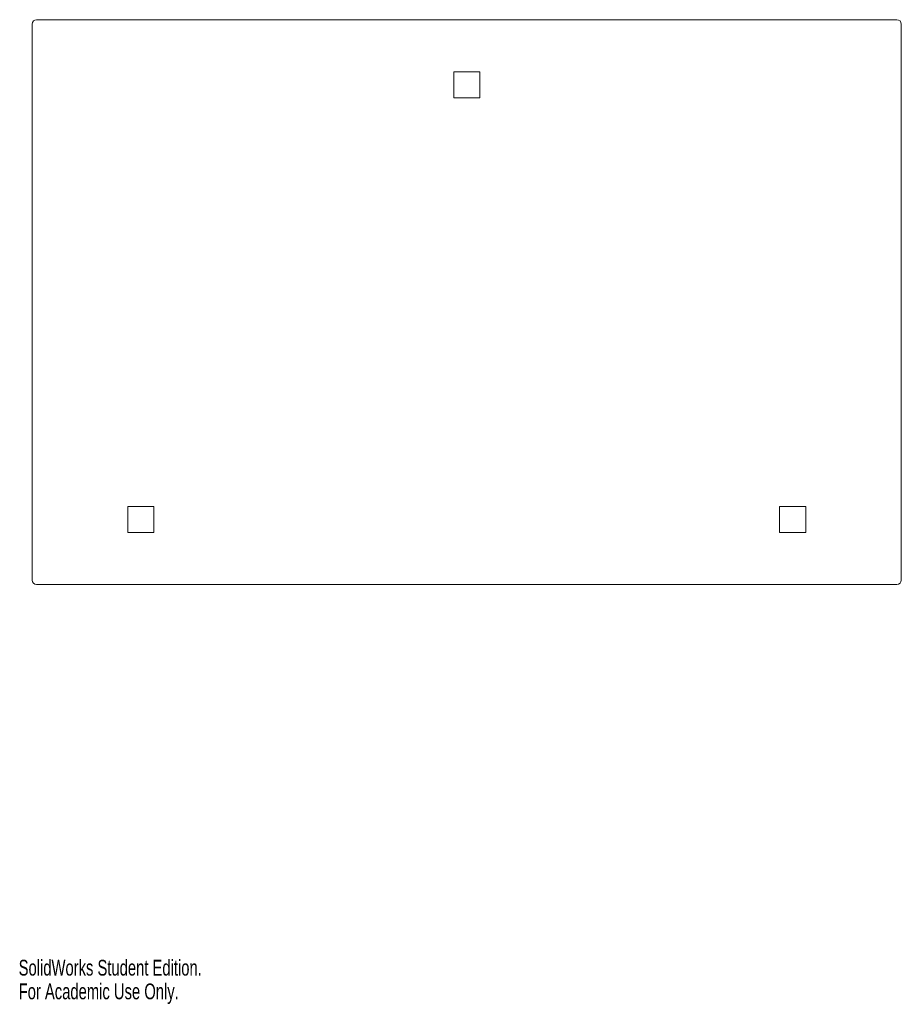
# Model space of a CAD drawing. Header units: millimetres. Extents: x 0 to 203, y 0 to 226.
import ezdxf

# ---------------------------------------------------------------- set-up
doc = ezdxf.new("R2010")
doc.units = ezdxf.units.MM
doc.styles.add('SLDTEXTSTYLE0', font='TXT', dxfattribs={"width": 0.7})

msp = doc.modelspace()

# ---------------------------------------------------------------- linework, layer by layer
at = {"color": 7, "linetype": 'Continuous', "lineweight": 15}
for p, q in [((3.14, 225.49), (3.14, 97.49)), ((202.14, 226.49), (4.14, 226.49)), ((203.14, 97.49), (203.14, 225.49)), ((106.14, 214.49), (100.14, 214.49)), ((100.14, 214.49), (100.14, 208.49)), ((106.14, 208.49), (106.14, 214.49)), ((100.14, 208.49), (106.14, 208.49)), ((31.14, 114.49), (25.14, 114.49)), ((25.14, 114.49), (25.14, 108.49)), ((31.14, 108.49), (31.14, 114.49)), ((181.14, 114.49), (175.14, 114.49)), ((175.14, 114.49), (175.14, 108.49)), ((181.14, 108.49), (181.14, 114.49)), ((25.14, 108.49), (31.14, 108.49)), ((175.14, 108.49), (181.14, 108.49)), ((4.14, 96.49), (202.14, 96.49))]:
    msp.add_line(p, q, dxfattribs=at)
for centre, start, end in [((4.14, 225.49), 90, 180), ((202.14, 225.49), 0, 90), ((4.14, 97.49), 180, 270), ((202.14, 97.49), 270, 0)]:
    msp.add_arc(centre, 1, start, end, dxfattribs=at)

# ---------------------------------------------------------------- texts
at = {"color": 7, "linetype": 'Continuous', "char_height": 3.633, "attachment_point": 1, "style": 'SLDTEXTSTYLE0'}
for s, insert in [('SolidWorks Student Edition.', (0, 10.13)), ('For Academic Use Only.', (0, 4.68))]:
    msp.add_mtext(s, dxfattribs=dict(at, insert=insert))

doc.saveas('drawing.dxf')
